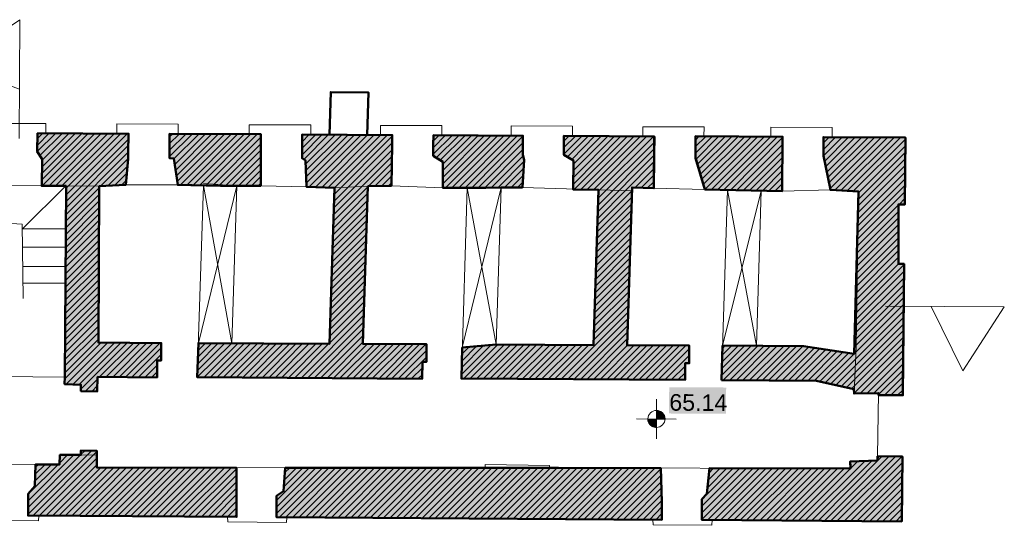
# Model space of a CAD drawing. Header units: metres. Extents: x 0 to 27.5, y 0 to 23.4.
# Tile 16 of 33: x 7.9 to 13.8, y 19.5 to 22.5. Entities that reach past the tile are written whole.
import ezdxf

# ---------------------------------------------------------------- set-up
doc = ezdxf.new("R2010")
doc.units = ezdxf.units.M
doc.layers.add('PDF_Geometry', color=7, linetype='Continuous')
doc.layers.add('PDF_Text', color=7, linetype='Continuous')
doc.layers.add('PDF_Solid Fills', color=7, linetype='Continuous', true_color=0xffffff)
doc.styles.add('PDF Arial', font='arial.ttf')

msp = doc.modelspace()

# ---------------------------------------------------------------- hatches: boundary and pattern name
at = {"layer": 'PDF_Solid Fills', "linetype": 'Continuous', "transparency": 33554559}
h = msp.add_hatch(color=256, dxfattribs=at)
h.paths.add_polyline_path([(8.3097, 19.9624), (8.3097, 19.9357), (8.1847, 19.9357), (8.183, 19.8807), (8.0397, 19.879), (8.038, 19.8374), (8.0347, 19.7507), (8.033, 19.7474), (8.0247, 19.739), (8.023, 19.7357), (8.0147, 19.7274), (8.013, 19.724), (8.0047, 19.7157), (8.003, 19.7124), (7.9947, 19.704), (7.9947, 19.574), (8.2447, 19.574), (8.493, 19.5724), (8.743, 19.5707), (9.2396, 19.5674), (9.2396, 19.859), (9.238, 19.8607), (8.4047, 19.8607), (8.4047, 19.9624)])
h.paths.add_polyline_path([(7.4714, 19.969), (7.423, 19.9674), (7.423, 19.8807), (7.183, 19.8824), (6.7064, 19.8857), (6.4681, 19.8857), (6.4664, 19.7757), (6.4597, 19.749), (6.4581, 19.744), (6.4497, 19.7107), (6.4481, 19.7057), (6.4497, 19.704), (6.4497, 19.584), (6.6947, 19.584), (7.6747, 19.5774), (7.758, 19.5757), (7.758, 19.694), (7.7564, 19.694), (7.7564, 19.704), (7.7547, 19.704), (7.7547, 19.714), (7.753, 19.714), (7.753, 19.724), (7.7514, 19.724), (7.7514, 19.734), (7.7497, 19.734), (7.7497, 19.874), (7.748, 19.8757), (7.6847, 19.8774), (7.6197, 19.8774), (7.6197, 19.9424), (7.5214, 19.9424), (7.5214, 19.969)])
h.paths.add_polyline_path([(9.5296, 19.859), (9.5279, 19.8374), (9.5196, 19.7207), (9.5163, 19.7174), (9.5129, 19.7157), (9.5113, 19.714), (9.5079, 19.7124), (9.5063, 19.7107), (9.5029, 19.709), (9.5013, 19.7074), (9.4979, 19.7057), (9.4963, 19.704), (9.4929, 19.7024), (9.4913, 19.7007), (9.4879, 19.699), (9.4863, 19.6974), (9.4829, 19.6957), (9.4813, 19.694), (9.4779, 19.6924), (9.4779, 19.564), (9.7296, 19.564), (10.2329, 19.5607), (10.4912, 19.559), (10.7479, 19.5574), (11.0062, 19.5557), (11.2629, 19.554), (11.5212, 19.5524), (11.7779, 19.5507), (11.7779, 19.7057), (11.7762, 19.7057), (11.7762, 19.7557), (11.7745, 19.7557), (11.7745, 19.8057), (11.7729, 19.8057), (11.7729, 19.8557), (11.7712, 19.8574), (10.6512, 19.859)])
h.paths.add_polyline_path([(3.0965, 21.8806), (2.8616, 21.8823), (2.6249, 21.8823), (2.6232, 21.7973), (2.6182, 21.5373), (2.6766, 21.5356), (2.6749, 21.464), (2.6732, 21.3906), (2.6716, 21.319), (2.6699, 21.2456), (2.6682, 21.174), (2.6116, 21.1723), (2.6099, 20.9657), (2.6066, 20.549), (2.6049, 20.3423), (2.6032, 19.6057), (3.6299, 19.6024), (3.7115, 19.6007), (3.7915, 19.599), (3.7915, 19.7507), (3.7798, 19.7624), (3.7782, 19.7624), (3.7782, 19.7657), (3.7648, 19.779), (3.7632, 19.779), (3.7632, 19.9157), (3.4865, 19.9157), (3.2082, 19.914), (2.9315, 19.9124), (2.9315, 19.9907), (2.9332, 20.069), (2.8999, 20.0707), (2.8299, 20.074), (2.8366, 20.2807), (2.9399, 20.2807), (2.9399, 20.3173), (2.9432, 20.3907), (2.9449, 20.529), (2.9699, 20.529), (2.9699, 20.634), (2.9249, 20.6357), (2.9299, 21.5656), (2.9465, 21.569), (2.9532, 21.5706), (2.9615, 21.5723), (2.9682, 21.574), (2.9849, 21.5773), (2.9915, 21.579), (2.9999, 21.5806), (3.0065, 21.5823), (3.0149, 21.584), (3.0215, 21.5856), (3.0382, 21.589), (3.0449, 21.5906), (3.0532, 21.5923), (3.0599, 21.594), (3.0682, 21.5956), (3.0749, 21.5973), (3.0765, 21.7473), (3.0949, 21.749)])
h.paths.add_polyline_path([(4.0532, 19.9124), (4.0498, 19.7424), (4.0265, 19.7407), (4.0265, 19.599), (4.2998, 19.599), (4.5715, 19.5974), (4.8448, 19.5957), (5.1165, 19.594), (5.9364, 19.589), (6.2081, 19.5874), (6.2081, 19.684), (6.2064, 19.684), (6.2064, 19.7024), (6.2047, 19.7024), (6.2047, 19.7207), (6.2031, 19.7207), (6.2031, 19.739), (6.2014, 19.739), (6.2014, 19.7574), (6.1997, 19.7574), (6.1997, 19.7757), (6.1981, 19.7757), (6.1981, 19.794), (6.1964, 19.794), (6.1964, 19.8124), (6.1947, 19.8124), (6.1947, 19.8307), (6.1931, 19.8307), (6.1931, 19.849), (6.1914, 19.849), (6.1914, 19.8674), (6.1897, 19.8674), (6.1897, 19.8857), (6.1881, 19.8874), (5.9431, 19.889), (5.6964, 19.8907), (5.4514, 19.8924), (5.2048, 19.894), (4.9598, 19.8957), (4.4665, 19.899), (4.4215, 19.9007), (4.3748, 19.9024), (4.3298, 19.904), (4.2832, 19.9057), (4.2382, 19.9074), (4.1915, 19.909), (4.1465, 19.9107), (4.0998, 19.9124)])
h.paths.add_polyline_path([(13.2128, 19.9274), (13.0645, 19.9274), (13.0645, 19.9024), (13.0245, 19.9024), (12.9828, 19.9007), (12.9428, 19.899), (12.9011, 19.8974), (12.9028, 19.8957), (12.9028, 19.8557), (12.0612, 19.8557), (12.0545, 19.789), (12.0528, 19.7707), (12.0462, 19.704), (12.0445, 19.7007), (12.0162, 19.6724), (12.0162, 19.5474), (12.2745, 19.5474), (12.7911, 19.544), (13.2111, 19.5407), (13.2111, 19.734)])
h = msp.add_hatch(color=256, dxfattribs=at)
h.paths.add_polyline_path([(7.2514, 21.859), (7.2514, 21.7323), (7.2547, 21.7323), (7.2647, 21.7223), (7.268, 21.7206), (7.278, 21.7106), (7.2814, 21.709), (7.293, 21.6973), (7.293, 21.5473), (7.3497, 21.5473), (7.4597, 21.544), (7.4547, 20.844), (7.4547, 20.6123), (7.0614, 20.6123), (7.0614, 20.5107), (7.0814, 20.5107), (7.0797, 20.409), (7.258, 20.4073), (7.4347, 20.4057), (7.4347, 20.3257), (7.478, 20.3273), (7.5197, 20.3273), (7.5197, 20.3473), (7.6397, 20.3473), (7.6397, 20.404), (7.638, 20.4057), (7.6397, 20.6323), (7.6414, 20.8607), (7.643, 21.0873), (7.6447, 21.3156), (7.6464, 21.5423), (7.7947, 21.544), (7.8013, 21.704), (7.803, 21.8573), (7.528, 21.859)])
h.paths.add_polyline_path([(6.2131, 21.7556), (6.2147, 21.8673), (6.1547, 21.8673), (5.6914, 21.8656), (5.6898, 21.754), (5.7148, 21.729), (5.7131, 21.544), (5.8864, 21.5423), (5.8848, 21.3123), (5.8814, 20.849), (5.8814, 20.619), (5.6898, 20.6207), (5.4998, 20.6207), (5.4981, 20.519), (5.5198, 20.5173), (5.5164, 20.4173), (5.7848, 20.4157), (6.5847, 20.4107), (6.8531, 20.409), (6.8531, 20.614), (6.0631, 20.619), (6.0648, 20.9307), (6.0681, 21.5573), (6.1198, 21.559), (6.1697, 21.5606), (6.2197, 21.5606), (6.2197, 21.609), (6.2181, 21.609), (6.2181, 21.6573), (6.2164, 21.6573), (6.2164, 21.7056), (6.2147, 21.7056), (6.2147, 21.754)])
h.paths.add_polyline_path([(6.4681, 21.8623), (6.4664, 21.7623), (6.4747, 21.754), (6.4747, 21.7506), (6.4764, 21.7506), (6.4831, 21.744), (6.4831, 21.7406), (6.4847, 21.7406), (6.4914, 21.734), (6.4914, 21.7306), (6.4931, 21.7306), (6.4997, 21.724), (6.4997, 21.7206), (6.5014, 21.7206), (6.5081, 21.714), (6.5081, 21.549), (6.8047, 21.549), (6.9714, 21.5473), (6.9714, 21.549), (6.9947, 21.5506), (7.0047, 21.7206), (7.0064, 21.8606), (6.7381, 21.8623)])
h.paths.add_polyline_path([(10.3479, 20.4907), (10.3729, 20.4907), (10.3729, 20.5973), (9.9929, 20.599), (9.9963, 20.7023), (9.9979, 20.7557), (10.0013, 20.859), (10.0029, 20.9123), (10.0063, 21.0157), (10.0079, 21.069), (10.0113, 21.1723), (10.0129, 21.2256), (10.0163, 21.329), (10.0179, 21.3823), (10.0213, 21.4856), (10.0229, 21.539), (10.1629, 21.5423), (10.1663, 21.7423), (10.1679, 21.844), (9.8996, 21.8456), (9.6296, 21.8456), (9.6296, 21.704), (9.6329, 21.704), (9.6363, 21.7023), (9.6379, 21.7006), (9.6446, 21.6973), (9.6463, 21.6956), (9.6496, 21.694), (9.6529, 21.6906), (9.6529, 21.639), (9.6546, 21.639), (9.6546, 21.5873), (9.6563, 21.5873), (9.6563, 21.534), (9.7129, 21.534), (9.8229, 21.5306), (9.8213, 21.4773), (9.7946, 20.6507), (9.7946, 20.599), (9.5329, 20.6007), (9.273, 20.6023), (9.0113, 20.6023), (9.008, 20.5023), (9.0063, 20.4507), (9.0046, 20.4007), (9.2513, 20.399), (9.4963, 20.3973), (9.7429, 20.3957), (10.2329, 20.3923), (10.3479, 20.3907)])
h.paths.add_polyline_path([(8.8396, 21.8506), (8.838, 21.7073), (8.8646, 21.704), (8.8663, 21.7023), (8.8663, 21.6923), (8.868, 21.6923), (8.868, 21.6806), (8.8696, 21.6806), (8.8696, 21.669), (8.8713, 21.669), (8.8713, 21.659), (8.873, 21.659), (8.873, 21.6473), (8.8746, 21.6473), (8.8746, 21.6356), (8.8763, 21.6356), (8.8763, 21.624), (8.878, 21.624), (8.878, 21.614), (8.8796, 21.614), (8.8796, 21.6023), (8.8813, 21.6023), (8.8813, 21.5906), (8.883, 21.5906), (8.883, 21.5806), (8.8846, 21.5806), (8.8846, 21.569), (8.8863, 21.569), (8.8863, 21.5573), (8.888, 21.5573), (8.888, 21.5456), (8.973, 21.5456), (9.143, 21.5423), (9.383, 21.5406), (9.383, 21.5423), (9.3846, 21.849), (9.113, 21.8506)])
h.paths.add_polyline_path([(8.3097, 20.3557), (8.3097, 20.3157), (8.4097, 20.3157), (8.4097, 20.4007), (8.588, 20.4007), (8.7646, 20.399), (8.7646, 20.499), (8.7896, 20.499), (8.7896, 20.604), (8.603, 20.6057), (8.4147, 20.6073), (8.418, 21.2273), (8.4197, 21.539), (8.578, 21.5473), (8.5813, 21.5806), (8.583, 21.599), (8.5863, 21.6323), (8.588, 21.6506), (8.5913, 21.684), (8.593, 21.7023), (8.5947, 21.8523), (8.323, 21.854), (8.0513, 21.854), (8.0497, 21.7456), (8.053, 21.7423), (8.053, 21.739), (8.0547, 21.739), (8.0563, 21.7373), (8.0563, 21.734), (8.058, 21.734), (8.0597, 21.7323), (8.0597, 21.729), (8.0613, 21.729), (8.0613, 21.7256), (8.063, 21.7256), (8.0647, 21.724), (8.0647, 21.7206), (8.0663, 21.7206), (8.068, 21.719), (8.068, 21.7156), (8.0697, 21.7156), (8.0697, 21.7123), (8.0713, 21.7123), (8.073, 21.7106), (8.073, 21.7073), (8.0747, 21.7073), (8.0763, 21.7056), (8.0763, 21.7023), (8.078, 21.7023), (8.0763, 21.5406), (8.2213, 21.539), (8.2197, 21.304), (8.2147, 20.594), (8.213, 20.359)])
h = msp.add_hatch(color=256, dxfattribs=at)
h.paths.add_polyline_path([(11.9778, 21.8356), (11.9778, 21.709), (11.9795, 21.709), (11.9795, 21.704), (11.9812, 21.704), (11.9812, 21.699), (11.9828, 21.699), (11.9828, 21.6923), (11.9845, 21.6923), (11.9845, 21.6873), (11.9862, 21.6873), (11.9862, 21.6823), (11.9878, 21.6823), (11.9878, 21.6756), (11.9895, 21.6756), (11.9895, 21.6706), (11.9912, 21.6706), (11.9912, 21.664), (11.9928, 21.664), (11.9928, 21.659), (11.9945, 21.659), (11.9945, 21.654), (11.9962, 21.654), (11.9962, 21.6473), (11.9978, 21.6473), (11.9978, 21.6423), (11.9995, 21.6423), (11.9995, 21.6373), (12.0012, 21.6373), (12.0012, 21.6306), (12.0028, 21.6306), (12.0028, 21.6256), (12.0045, 21.6256), (12.0045, 21.619), (12.0062, 21.619), (12.0062, 21.614), (12.0078, 21.614), (12.0078, 21.609), (12.0095, 21.609), (12.0095, 21.6023), (12.0112, 21.6023), (12.0112, 21.5973), (12.0128, 21.5973), (12.0128, 21.5906), (12.0145, 21.5906), (12.0145, 21.5856), (12.0162, 21.5856), (12.0162, 21.5806), (12.0178, 21.5806), (12.0178, 21.574), (12.0195, 21.574), (12.0195, 21.569), (12.0212, 21.569), (12.0212, 21.564), (12.0228, 21.564), (12.0228, 21.5573), (12.0245, 21.5573), (12.0245, 21.5523), (12.0262, 21.5523), (12.0262, 21.5456), (12.0278, 21.5456), (12.0278, 21.5406), (12.0295, 21.5406), (12.0295, 21.5356), (12.0312, 21.5356), (12.0312, 21.529), (12.0328, 21.529), (12.0328, 21.524), (12.0345, 21.524), (12.0345, 21.5173), (12.1278, 21.5173), (12.2195, 21.5156), (12.3128, 21.514), (12.4045, 21.5123), (12.4978, 21.5106), (12.4978, 21.834), (12.2378, 21.8356)])
h.paths.add_polyline_path([(10.9479, 21.8406), (10.6812, 21.8423), (10.4146, 21.8423), (10.4129, 21.7206), (10.4196, 21.7173), (10.4212, 21.7156), (10.4279, 21.7123), (10.4296, 21.7106), (10.4329, 21.709), (10.4346, 21.7073), (10.4412, 21.704), (10.4429, 21.7023), (10.4496, 21.699), (10.4512, 21.6973), (10.4546, 21.6956), (10.4562, 21.694), (10.4629, 21.6906), (10.4646, 21.689), (10.4679, 21.6873), (10.4696, 21.6856), (10.4696, 21.5306), (10.9446, 21.5323), (10.9546, 21.6723), (10.9562, 21.7023), (10.9546, 21.7023), (10.9546, 21.709), (10.9529, 21.709), (10.9529, 21.714), (10.9512, 21.714), (10.9512, 21.7206), (10.9496, 21.7206), (10.9496, 21.7256), (10.9479, 21.7256)])
h.paths.add_polyline_path([(11.1929, 21.839), (11.1929, 21.724), (11.1962, 21.724), (11.2029, 21.7206), (11.2045, 21.719), (11.2112, 21.7156), (11.2129, 21.714), (11.2195, 21.7106), (11.2212, 21.709), (11.2312, 21.704), (11.2329, 21.7023), (11.2395, 21.699), (11.2412, 21.6973), (11.2479, 21.694), (11.2495, 21.6923), (11.2479, 21.5206), (11.3245, 21.519), (11.3995, 21.5173), (11.3862, 21.104), (11.3845, 21.054), (11.3712, 20.6407), (11.3712, 20.5907), (11.1762, 20.5923), (10.9829, 20.594), (10.7696, 20.594), (10.5862, 20.5773), (10.5812, 20.3923), (10.8496, 20.3907), (11.9162, 20.384), (11.9162, 20.4823), (11.9412, 20.4823), (11.9412, 20.589), (11.5695, 20.5907), (11.5729, 20.694), (11.5745, 20.7473), (11.5779, 20.8507), (11.5795, 20.904), (11.5812, 20.9557), (11.5829, 21.009), (11.5862, 21.1123), (11.5879, 21.1656), (11.5895, 21.2173), (11.5912, 21.2706), (11.5945, 21.374), (11.5962, 21.4273), (11.5995, 21.5306), (11.6429, 21.5306), (11.6862, 21.529), (11.7312, 21.5273), (11.7312, 21.8356), (11.5529, 21.8373), (11.3729, 21.839)])
h.paths.add_polyline_path([(13.2311, 21.829), (12.9861, 21.8306), (12.7411, 21.8306), (12.7411, 21.719), (12.7428, 21.719), (12.7428, 21.7123), (12.7445, 21.7123), (12.7445, 21.704), (12.7461, 21.704), (12.7461, 21.6956), (12.7478, 21.6956), (12.7478, 21.6873), (12.7495, 21.6873), (12.7495, 21.679), (12.7511, 21.679), (12.7511, 21.6706), (12.7528, 21.6706), (12.7528, 21.6623), (12.7545, 21.6623), (12.7545, 21.654), (12.7561, 21.654), (12.7561, 21.6473), (12.7578, 21.6473), (12.7578, 21.639), (12.7595, 21.639), (12.7595, 21.6306), (12.7611, 21.6306), (12.7611, 21.6223), (12.7628, 21.6223), (12.7628, 21.614), (12.7645, 21.614), (12.7645, 21.6056), (12.7661, 21.6056), (12.7661, 21.5973), (12.7678, 21.5973), (12.7678, 21.589), (12.7695, 21.589), (12.7695, 21.5823), (12.7711, 21.5823), (12.7711, 21.574), (12.7728, 21.574), (12.7728, 21.5656), (12.7745, 21.5656), (12.7745, 21.5573), (12.7761, 21.5573), (12.7761, 21.549), (12.7778, 21.549), (12.7778, 21.5406), (12.7795, 21.5406), (12.7795, 21.5323), (12.7811, 21.5323), (12.7811, 21.524), (12.7828, 21.524), (12.7828, 21.5156), (12.8111, 21.5156), (12.9245, 21.509), (12.9511, 21.5073), (12.9495, 21.4456), (12.9461, 21.3256), (12.9445, 21.264), (12.9411, 21.144), (12.9395, 21.0823), (12.9361, 20.9623), (12.9345, 20.9007), (12.9311, 20.7807), (12.9295, 20.719), (12.9261, 20.599), (12.9261, 20.539), (12.9145, 20.5407), (12.9045, 20.5423), (12.8928, 20.544), (12.8828, 20.5457), (12.8711, 20.5473), (12.8611, 20.549), (12.8495, 20.5507), (12.8395, 20.5523), (12.8278, 20.554), (12.8178, 20.5557), (12.8061, 20.5573), (12.7961, 20.559), (12.7845, 20.5607), (12.7645, 20.564), (12.7528, 20.5657), (12.7428, 20.5673), (12.7311, 20.569), (12.7211, 20.5707), (12.7095, 20.5723), (12.6995, 20.574), (12.6878, 20.5757), (12.6778, 20.5773), (12.6662, 20.579), (12.6562, 20.5807), (12.6445, 20.5823), (12.6345, 20.584), (12.6228, 20.5857), (12.3812, 20.5873), (12.1395, 20.5873), (12.1378, 20.5373), (12.1328, 20.3823), (12.6995, 20.379), (12.7078, 20.3773), (12.7145, 20.3757), (12.7228, 20.374), (12.7295, 20.3723), (12.7378, 20.3707), (12.7445, 20.369), (12.7528, 20.3673), (12.7595, 20.3657), (12.7678, 20.364), (12.7745, 20.3623), (12.7828, 20.3607), (12.7895, 20.359), (12.7978, 20.3573), (12.8111, 20.354), (12.8195, 20.3523), (12.8261, 20.3507), (12.8345, 20.349), (12.8411, 20.3473), (12.8495, 20.3457), (12.8561, 20.344), (12.8645, 20.3423), (12.8711, 20.3407), (12.8795, 20.339), (12.8861, 20.3373), (12.8945, 20.3357), (12.9011, 20.334), (12.9095, 20.3323), (12.9228, 20.329), (12.9245, 20.3273), (12.9245, 20.3023), (12.9978, 20.304), (13.0711, 20.304), (13.0711, 20.2907), (13.2161, 20.2923), (13.2178, 20.4873), (13.2195, 20.684), (13.2228, 21.074), (13.1895, 21.074), (13.1895, 21.429), (13.2278, 21.4306), (13.2295, 21.629)])
for points in [[(11.7962, 20.1624), (11.7945, 20.1624), (11.7945, 20.1674), (11.7929, 20.1674), (11.7929, 20.1707), (11.7912, 20.1707), (11.7912, 20.174), (11.7895, 20.174), (11.7895, 20.1774), (11.7879, 20.179), (11.7862, 20.179), (11.7862, 20.1824), (11.7745, 20.194), (11.7679, 20.1974), (11.7579, 20.2007), (11.7445, 20.2007), (11.7445, 20.149), (11.7962, 20.149)], [(11.7312, 20.1024), (11.7445, 20.099), (11.7445, 20.149), (11.6945, 20.149), (11.6945, 20.1357), (11.6962, 20.1357), (11.6962, 20.1324), (11.6979, 20.1324), (11.6979, 20.129), (11.6995, 20.129), (11.6995, 20.124), (11.7012, 20.124), (11.7079, 20.1174), (11.7079, 20.114), (11.7112, 20.114), (11.7129, 20.1124), (11.7162, 20.1107), (11.7195, 20.1074), (11.7245, 20.1057)]]:
    msp.add_hatch(color=7, dxfattribs=at).paths.add_polyline_path(points)

# ---------------------------------------------------------------- linework, layer by layer
at = {"layer": 'PDF_Geometry', "linetype": 'Continuous', "lineweight": 9}
for points in [[(7.9413, 21.8223), (7.9463, 22.5306), (7.5447, 22.2623), (7.943, 22.1156)], [(7.4214, 21.544), (7.733, 21.8556), (7.733, 21.9123), (8.0997, 21.9123), (8.0997, 21.854)], [(8.5247, 21.8523), (8.5247, 21.9089), (8.8913, 21.9073), (8.8896, 21.8506)], [(9.3146, 21.849), (9.3146, 21.9039), (9.6813, 21.9039), (9.6813, 21.8473)], [(10.0979, 21.844), (10.0979, 21.9006), (10.4646, 21.8989), (10.4646, 21.8423)], [(10.8779, 21.8406), (10.8779, 21.8973), (11.2445, 21.8956), (11.2445, 21.839)], [(11.6629, 21.8373), (11.6629, 21.8923), (12.0295, 21.8923), (12.0278, 21.834)], [(12.4278, 21.8323), (12.4278, 21.8889), (12.7945, 21.8873), (12.7945, 21.8306)], [(8.0497, 21.744), (8.1597, 21.854)], [(8.0513, 21.8223), (8.083, 21.854)], [(8.0513, 21.7823), (8.1213, 21.854)], [(8.0647, 21.7206), (8.198, 21.8523)], [(8.0763, 21.5756), (8.353, 21.8523)], [(8.078, 21.694), (8.238, 21.8523)], [(8.078, 21.654), (8.2763, 21.8523)], [(8.078, 21.6156), (8.3147, 21.8523)], [(8.0797, 21.539), (8.393, 21.8523)], [(8.1197, 21.539), (8.4313, 21.8523)], [(8.158, 21.539), (8.4697, 21.8506)], [(8.1963, 21.539), (8.508, 21.8506)], [(8.2213, 21.5256), (8.5463, 21.8506)], [(8.2213, 21.4856), (8.5863, 21.8506)], [(8.2213, 21.4456), (8.5947, 21.819)], [(8.838, 21.714), (8.9746, 21.849)], [(8.8396, 21.8323), (8.858, 21.8506)], [(8.8396, 21.7923), (8.8963, 21.849)], [(8.8396, 21.7523), (8.9363, 21.849)], [(8.8646, 21.7006), (9.013, 21.849)], [(8.8696, 21.6656), (9.0513, 21.849)], [(8.8746, 21.6323), (9.0896, 21.849)], [(8.8796, 21.599), (9.1296, 21.849)], [(8.8846, 21.5656), (9.168, 21.8473)], [(8.903, 21.544), (9.2063, 21.8473)], [(8.9413, 21.544), (9.2446, 21.8473)], [(8.9796, 21.544), (9.2846, 21.8473)], [(9.018, 21.5423), (9.323, 21.8473)], [(9.0563, 21.5423), (9.3613, 21.8473)], [(9.0946, 21.5406), (9.3846, 21.8306)], [(9.6296, 21.8423), (9.6329, 21.8456)], [(9.6296, 21.8023), (9.6729, 21.8456)], [(9.6296, 21.764), (9.7113, 21.8456)], [(9.6296, 21.724), (9.7496, 21.8456)], [(9.6413, 21.6973), (9.7879, 21.8456)], [(9.6513, 21.669), (9.8279, 21.844)], [(9.6529, 21.6306), (9.8663, 21.844)], [(9.6546, 21.594), (9.9046, 21.844)], [(9.6546, 21.5556), (9.9429, 21.844)], [(9.6729, 21.534), (9.9829, 21.844)], [(9.7096, 21.5323), (10.0213, 21.844)], [(9.7479, 21.5306), (10.0596, 21.844)], [(9.7863, 21.5306), (10.0979, 21.8423)], [(9.8213, 21.4873), (10.1679, 21.8356)], [(9.8229, 21.5273), (10.1379, 21.8423)], [(10.4129, 21.8073), (10.4479, 21.8423)], [(10.4129, 21.7673), (10.4862, 21.8423)], [(10.4129, 21.729), (10.5262, 21.8406)], [(10.4312, 21.7073), (10.5646, 21.8406)], [(10.4546, 21.694), (10.6029, 21.8406)], [(10.4696, 21.669), (10.6412, 21.8406)], [(10.4696, 21.6306), (10.6812, 21.8406)], [(10.4696, 21.5906), (10.7196, 21.8406)], [(10.4696, 21.5523), (10.7579, 21.8406)], [(10.4862, 21.529), (10.7962, 21.839)], [(10.5246, 21.529), (10.8346, 21.839)], [(10.5646, 21.529), (10.8746, 21.839)], [(10.6029, 21.529), (10.9129, 21.839)], [(10.6429, 21.529), (10.9479, 21.8356)], [(11.1929, 21.8073), (11.2245, 21.8373)], [(11.1929, 21.769), (11.2629, 21.8373)], [(11.1929, 21.729), (11.3012, 21.8373)], [(11.2145, 21.7123), (11.3395, 21.8373)], [(11.2395, 21.6973), (11.3779, 21.8373)], [(11.2495, 21.669), (11.4179, 21.8373)], [(11.2495, 21.6306), (11.4562, 21.8373)], [(11.2495, 21.5906), (11.4945, 21.8356)], [(11.2495, 21.5506), (11.5329, 21.8356)], [(11.2545, 21.519), (11.5729, 21.8356)], [(11.2929, 21.5173), (11.6112, 21.8356)], [(11.3312, 21.5173), (11.6495, 21.8356)], [(11.3695, 21.5156), (11.6879, 21.8356)], [(11.3995, 21.5073), (11.7279, 21.834)], [(11.9778, 21.8123), (11.9995, 21.8356)], [(11.9778, 21.774), (12.0395, 21.834)], [(11.9778, 21.734), (12.0778, 21.834)], [(11.9812, 21.699), (12.1162, 21.834)], [(11.9895, 21.669), (12.1545, 21.834)], [(11.9978, 21.639), (12.1945, 21.834)], [(12.0078, 21.609), (12.2328, 21.834)], [(12.0162, 21.579), (12.2712, 21.8323)], [(12.0262, 21.549), (12.3095, 21.8323)], [(12.0345, 21.519), (12.3478, 21.8323)], [(12.0712, 21.5156), (12.3878, 21.8323)], [(12.1095, 21.5156), (12.4262, 21.8323)], [(12.1478, 21.5156), (12.4645, 21.8323)], [(12.1862, 21.514), (12.4978, 21.8273)], [(12.7411, 21.7973), (12.7761, 21.8306)], [(12.7411, 21.7573), (12.8145, 21.8306)], [(12.7411, 21.719), (12.8528, 21.8306)], [(12.7478, 21.6856), (12.8911, 21.8306)], [(12.7545, 21.654), (12.9311, 21.8306)], [(12.7611, 21.6206), (12.9695, 21.829)], [(12.7678, 21.589), (13.0078, 21.829)], [(12.7745, 21.5573), (13.0461, 21.829)], [(12.7811, 21.524), (13.0861, 21.829)], [(12.8095, 21.514), (13.1245, 21.829)], [(12.8461, 21.5123), (13.1628, 21.829)], [(12.8828, 21.5106), (13.2011, 21.8273)], [(12.9195, 21.5073), (13.2311, 21.819)], [(8.2197, 21.4073), (8.593, 21.7806)], [(9.133, 21.5406), (9.3846, 21.7906)], [(9.173, 21.5406), (9.383, 21.7523)], [(9.8179, 21.4073), (10.1679, 21.7556)], [(9.8196, 21.4473), (10.1679, 21.7956)], [(10.6812, 21.529), (10.9479, 21.7956)], [(10.7212, 21.529), (10.9479, 21.7573)], [(11.3962, 21.4256), (11.7312, 21.7606)], [(11.3979, 21.4656), (11.7312, 21.799)], [(12.2245, 21.514), (12.4978, 21.7873)], [(12.2628, 21.5123), (12.4978, 21.7473)], [(12.9511, 21.499), (13.2311, 21.779)], [(8.2197, 21.3673), (8.593, 21.7406)], [(8.4297, 21.539), (8.593, 21.7023)], [(9.2113, 21.5406), (9.383, 21.7123)], [(9.8179, 21.3673), (10.1663, 21.7156)], [(10.7596, 21.5306), (10.9496, 21.719)], [(10.7996, 21.5306), (10.9562, 21.6873)], [(11.3945, 21.3856), (11.7295, 21.7206)], [(12.3012, 21.5123), (12.4978, 21.709)], [(12.9478, 21.419), (13.2295, 21.7006)], [(12.9495, 21.459), (13.2311, 21.7406)], [(8.4713, 21.5406), (8.5897, 21.659)], [(9.2496, 21.5406), (9.383, 21.674)], [(9.2896, 21.5406), (9.383, 21.634)], [(10.0263, 21.5373), (10.1663, 21.6773)], [(10.0663, 21.539), (10.1646, 21.6373)], [(10.8379, 21.5306), (10.9529, 21.6456)], [(11.3945, 21.3456), (11.7295, 21.6823)], [(11.6179, 21.5306), (11.7295, 21.6423)], [(12.3395, 21.5123), (12.4978, 21.669)], [(12.3778, 21.5106), (12.4978, 21.6306)], [(12.9478, 21.379), (13.2295, 21.6606)], [(8.5113, 21.5423), (8.5847, 21.6156)], [(8.553, 21.544), (8.5797, 21.5723)], [(9.328, 21.5406), (9.383, 21.5956)], [(10.1063, 21.539), (10.1646, 21.5973)], [(10.8779, 21.5306), (10.9496, 21.6023)], [(11.6545, 21.529), (11.7295, 21.604)], [(12.4162, 21.5106), (12.4962, 21.5906)], [(12.9445, 21.299), (13.2295, 21.5823)], [(12.9461, 21.339), (13.2295, 21.6223)], [(7.6364, 20.404), (8.2147, 20.399), (8.2213, 21.539), (8.4197, 21.5373), (8.578, 21.5456), (8.888, 21.5456), (9.0413, 21.5423), (9.2413, 21.5406), (9.383, 21.5406), (9.6563, 21.534), (9.8229, 21.529), (10.0229, 21.5373), (10.1629, 21.5406), (10.4696, 21.529), (10.9446, 21.5306), (11.5995, 21.5106), (11.5995, 21.5306), (11.7295, 21.5256), (12.0345, 21.5173), (12.4962, 21.509), (12.7828, 21.5156), (12.9511, 21.5056), (12.9361, 20.5823), (12.9245, 20.3007), (13.0711, 20.304), (13.0645, 19.9274)], [(7.7947, 21.5423), (8.0763, 21.5406)], [(8.2197, 21.539), (7.9597, 21.2806)], [(8.2197, 21.329), (8.4197, 21.529)], [(9.0113, 20.6023), (9.2413, 21.5406), (9.2113, 20.6007), (9.0413, 21.5423), (9.0046, 20.399), (9.208, 20.6007)], [(9.0413, 21.554), (9.2413, 21.5406)], [(9.368, 21.5406), (9.383, 21.5556)], [(9.8163, 21.3273), (10.0229, 21.534)], [(10.1463, 21.5406), (10.1629, 21.5573)], [(10.5862, 20.5757), (10.8179, 21.5306), (10.7879, 20.594), (10.6162, 21.529), (10.5812, 20.3907)], [(10.6162, 21.529), (10.8179, 21.5306)], [(10.9162, 21.5306), (10.9462, 21.5606)], [(11.3929, 21.3056), (11.5995, 21.5123)], [(11.6912, 21.5273), (11.7295, 21.564)], [(12.1328, 20.3807), (12.1695, 21.514), (12.3412, 20.5857), (12.3695, 21.5106), (12.1395, 20.5857)], [(12.4545, 21.5106), (12.4962, 21.5523)], [(12.4928, 21.509), (12.4962, 21.5123)], [(12.9445, 21.259), (13.2278, 21.5423)], [(8.2197, 21.289), (8.4197, 21.489)], [(8.2197, 21.2506), (8.4197, 21.4506)], [(9.8129, 21.2456), (10.0196, 21.4523)], [(9.8146, 21.2856), (10.0213, 21.494)], [(11.3912, 21.2656), (11.5979, 21.4723)], [(12.9428, 21.219), (13.2278, 21.504)], [(13.1928, 21.429), (13.2278, 21.464)], [(8.2197, 21.2106), (8.4197, 21.4106)], [(9.8129, 21.2056), (10.0196, 21.4123)], [(11.3895, 21.2256), (11.5979, 21.4323)], [(11.3895, 21.184), (11.5962, 21.3923)], [(12.9411, 21.179), (13.1895, 21.4273)], [(8.218, 21.1323), (8.418, 21.3323)], [(8.2197, 21.1723), (8.4197, 21.3723)], [(9.8096, 21.1256), (10.0163, 21.3323)], [(9.8113, 21.1656), (10.0179, 21.3723)], [(11.3879, 21.144), (11.5945, 21.3506)], [(12.9395, 21.0973), (13.1895, 21.349)], [(12.9411, 21.139), (13.1895, 21.3873)], [(7.8963, 20.889), (7.8963, 21.3156), (7.9597, 21.3123), (7.9663, 20.869)], [(7.9647, 21.284), (8.218, 21.284)], [(8.218, 21.094), (8.418, 21.294)], [(9.8079, 21.0856), (10.0146, 21.2923)], [(11.3862, 21.104), (11.5929, 21.3106)], [(12.9378, 21.0573), (13.1895, 21.309)], [(8.218, 21.054), (8.418, 21.254)], [(8.218, 21.0157), (8.418, 21.214)], [(9.8063, 21.0457), (10.0146, 21.2523)], [(11.3845, 21.064), (11.5912, 21.2706)], [(11.3845, 21.024), (11.5912, 21.2306)], [(12.9361, 20.9773), (13.1895, 21.2306)], [(12.9378, 21.0173), (13.1895, 21.2706)], [(7.9613, 21.174), (8.218, 21.174)], [(8.218, 20.9757), (8.418, 21.1756)], [(9.8046, 20.964), (10.0113, 21.1706)], [(9.8063, 21.004), (10.0129, 21.2123)], [(11.3829, 20.984), (11.5895, 21.1906)], [(12.9345, 20.9373), (13.1895, 21.1923)], [(8.2163, 20.8973), (8.4163, 21.0973)], [(8.218, 20.9357), (8.418, 21.1356)], [(9.8029, 20.924), (10.0096, 21.1306)], [(11.3795, 20.9023), (11.5862, 21.109)], [(11.3812, 20.9423), (11.5879, 21.1506)], [(12.9328, 20.8573), (13.1895, 21.114)], [(12.9345, 20.8973), (13.1895, 21.154)], [(7.963, 21.059), (8.218, 21.059)], [(8.2163, 20.8573), (8.4163, 21.0573)], [(9.8013, 20.884), (10.0096, 21.0906)], [(9.8013, 20.844), (10.0079, 21.0507)], [(11.3779, 20.8623), (11.5862, 21.069)], [(12.9311, 20.8173), (13.1895, 21.0756)], [(12.9311, 20.7773), (13.2228, 21.0706)], [(8.2163, 20.819), (8.4163, 21.019)], [(8.2163, 20.779), (8.4163, 20.979)], [(9.7996, 20.804), (10.0063, 21.0107)], [(11.3762, 20.7823), (11.5829, 20.989)], [(11.3779, 20.8223), (11.5845, 21.029)], [(12.9278, 20.6973), (13.2228, 20.9923)], [(12.9295, 20.7373), (13.2228, 21.0307)], [(7.9647, 20.959), (8.2163, 20.959)], [(8.2163, 20.7407), (8.4163, 20.9407)], [(9.7963, 20.7223), (10.0029, 20.929)], [(9.7979, 20.7623), (10.0046, 20.9707)], [(11.3745, 20.7423), (11.5812, 20.949)], [(12.9278, 20.6573), (13.2228, 20.9523)], [(8.2163, 20.7007), (8.4163, 20.9007)], [(8.2163, 20.6623), (8.4163, 20.8623)], [(9.7963, 20.6823), (10.0029, 20.889)], [(11.3729, 20.7023), (11.5812, 20.909)], [(11.3729, 20.6607), (11.5795, 20.869)], [(12.9245, 20.5773), (13.2211, 20.874)], [(12.9261, 20.6173), (13.2211, 20.9123)], [(8.2147, 20.6223), (8.4147, 20.8223)], [(9.7929, 20.6023), (9.9996, 20.809)], [(9.7946, 20.6423), (10.0013, 20.849)], [(11.3712, 20.6207), (11.5779, 20.8273)], [(12.7528, 20.3657), (13.2211, 20.834)], [(13.1128, 20.8223), (13.8211, 20.819), (13.5744, 20.4373), (13.3845, 20.8207)], [(8.2147, 20.584), (8.4147, 20.784)], [(8.2147, 20.544), (8.4147, 20.744)], [(9.6246, 20.394), (9.9979, 20.769)], [(11.1745, 20.3857), (11.5762, 20.7873)], [(11.2145, 20.3857), (11.5745, 20.7473)], [(12.7845, 20.3573), (13.2211, 20.794)], [(12.8161, 20.3507), (13.2195, 20.7557)], [(8.2147, 20.504), (8.4147, 20.704)], [(9.6629, 20.394), (9.9979, 20.729)], [(9.7013, 20.394), (9.9963, 20.689)], [(11.2529, 20.3857), (11.5745, 20.7073)], [(12.8478, 20.344), (13.2195, 20.7157)], [(8.2147, 20.4657), (8.4147, 20.6657)], [(9.7396, 20.394), (9.9946, 20.6473)], [(11.2912, 20.3857), (11.5729, 20.6673)], [(11.3295, 20.3857), (11.5712, 20.6273)], [(12.8795, 20.3373), (13.2195, 20.6773)], [(12.9111, 20.3307), (13.2195, 20.6373)], [(8.213, 20.3873), (8.4313, 20.6057)], [(8.2147, 20.4257), (8.4147, 20.6257)], [(8.223, 20.3573), (8.4713, 20.6057)], [(8.2613, 20.3557), (8.5097, 20.604)], [(8.298, 20.354), (8.548, 20.604)], [(8.3097, 20.3273), (8.5863, 20.604)], [(8.4213, 20.4007), (8.6263, 20.604)], [(8.4597, 20.399), (8.6646, 20.604)], [(8.4997, 20.399), (8.703, 20.604)], [(8.538, 20.399), (8.7413, 20.604)], [(8.5763, 20.399), (8.7813, 20.6023)], [(8.6146, 20.399), (8.7896, 20.574)], [(9.0063, 20.439), (9.168, 20.6007)], [(9.008, 20.519), (9.0913, 20.6023)], [(9.008, 20.479), (9.1296, 20.6023)], [(9.0096, 20.559), (9.053, 20.6023)], [(9.0113, 20.6007), (9.013, 20.6023)], [(9.043, 20.3973), (9.2463, 20.6007)], [(9.0813, 20.3973), (9.2846, 20.6007)], [(9.1213, 20.3973), (9.323, 20.6007)], [(9.1596, 20.3973), (9.363, 20.6007)], [(9.198, 20.3973), (9.4013, 20.6007)], [(9.2363, 20.3973), (9.4396, 20.599)], [(9.2763, 20.3973), (9.4779, 20.599)], [(9.3146, 20.3957), (9.5163, 20.599)], [(9.353, 20.3957), (9.5563, 20.599)], [(9.3913, 20.3957), (9.5946, 20.599)], [(9.4313, 20.3957), (9.6329, 20.599)], [(9.4696, 20.3957), (9.6713, 20.5973)], [(9.5079, 20.3957), (9.7113, 20.5973)], [(9.5463, 20.394), (9.7496, 20.5973)], [(9.5846, 20.394), (9.7879, 20.5973)], [(9.7796, 20.394), (9.9929, 20.6073)], [(9.8179, 20.3923), (10.0213, 20.5973)], [(9.8563, 20.3923), (10.0613, 20.5973)], [(9.8946, 20.3923), (10.0996, 20.5973)], [(9.9346, 20.3923), (10.1379, 20.5957)], [(9.9729, 20.3923), (10.1763, 20.5957)], [(10.0113, 20.3923), (10.2163, 20.5957)], [(10.0496, 20.3923), (10.2546, 20.5957)], [(10.0896, 20.3907), (10.2929, 20.5957)], [(10.1279, 20.3907), (10.3312, 20.5957)], [(10.1663, 20.3907), (10.3696, 20.5957)], [(10.5812, 20.4157), (10.7562, 20.5907)], [(10.5829, 20.4573), (10.7129, 20.5873)], [(10.5846, 20.4973), (10.6696, 20.5823)], [(10.5862, 20.5373), (10.6279, 20.579)], [(10.5946, 20.3907), (10.7979, 20.594)], [(10.6329, 20.3907), (10.8362, 20.5923)], [(10.6712, 20.389), (10.8746, 20.5923)], [(10.7112, 20.389), (10.9129, 20.5923)], [(10.7496, 20.389), (10.9529, 20.5923)], [(10.7879, 20.389), (10.9912, 20.5923)], [(10.8262, 20.389), (11.0296, 20.5923)], [(10.8662, 20.389), (11.0679, 20.5907)], [(10.9046, 20.3873), (11.1079, 20.5907)], [(10.9429, 20.3873), (11.1462, 20.5907)], [(10.9812, 20.3873), (11.1845, 20.5907)], [(11.0196, 20.3873), (11.2229, 20.5907)], [(11.0595, 20.3873), (11.2629, 20.5907)], [(11.0979, 20.3873), (11.3012, 20.5907)], [(11.1362, 20.3873), (11.3395, 20.589)], [(11.3695, 20.3857), (11.5729, 20.589)], [(11.4079, 20.384), (11.6112, 20.589)], [(11.4462, 20.384), (11.6512, 20.589)], [(11.4845, 20.384), (11.6895, 20.589)], [(11.5245, 20.384), (11.7279, 20.589)], [(11.5629, 20.384), (11.7662, 20.5873)], [(11.6012, 20.384), (11.8045, 20.5873)], [(11.6395, 20.384), (11.8445, 20.5873)], [(11.6779, 20.3823), (11.8828, 20.5873)], [(11.7179, 20.3823), (11.9212, 20.5873)], [(12.1345, 20.4107), (12.3095, 20.5857)], [(12.1362, 20.4507), (12.2712, 20.5857)], [(12.1378, 20.5307), (12.1945, 20.5873)], [(12.1378, 20.4907), (12.2328, 20.5857)], [(12.1395, 20.5707), (12.1545, 20.5873)], [(12.1428, 20.3807), (12.3495, 20.5857)], [(12.1828, 20.3807), (12.3878, 20.5857)], [(12.2212, 20.379), (12.4262, 20.5857)], [(12.2595, 20.379), (12.4645, 20.5857)], [(12.2978, 20.379), (12.5045, 20.584)], [(12.3378, 20.379), (12.5428, 20.584)], [(12.3762, 20.379), (12.5812, 20.584)], [(12.4145, 20.379), (12.6195, 20.584)], [(12.4528, 20.379), (12.6545, 20.579)], [(12.4928, 20.3773), (12.6878, 20.574)], [(12.5312, 20.3773), (12.7211, 20.569)], [(12.9245, 20.304), (13.2178, 20.5973)], [(8.6546, 20.399), (8.7896, 20.534)], [(10.2046, 20.3907), (10.3729, 20.5573)], [(10.2429, 20.3907), (10.3729, 20.519)], [(11.7562, 20.3823), (11.9412, 20.5673)], [(11.7945, 20.3823), (11.9412, 20.529)], [(12.5695, 20.3773), (12.7561, 20.564)], [(12.6078, 20.3773), (12.7895, 20.559)], [(12.6478, 20.3773), (12.8228, 20.554)], [(12.6862, 20.3773), (12.8578, 20.5473)], [(12.7195, 20.3723), (12.8911, 20.5423)], [(12.9611, 20.3023), (13.2178, 20.559)], [(13.0011, 20.3023), (13.2178, 20.519)], [(8.693, 20.399), (8.7646, 20.4707)], [(10.2829, 20.3907), (10.3479, 20.454)], [(11.8329, 20.3823), (11.9162, 20.464)], [(11.9345, 20.4823), (11.9412, 20.489)], [(13.0411, 20.3023), (13.2178, 20.479)], [(8.7313, 20.3973), (8.7646, 20.4307)], [(10.3212, 20.389), (10.3479, 20.4157)], [(11.8729, 20.3823), (11.9162, 20.4257)], [(13.0711, 20.2957), (13.2178, 20.4407)], [(13.1061, 20.2907), (13.2161, 20.4007)], [(8.3363, 20.314), (8.4097, 20.3873)], [(8.3747, 20.314), (8.4097, 20.349)], [(11.9112, 20.3823), (11.9162, 20.3857)], [(13.1445, 20.2907), (13.2161, 20.3623)], [(13.1845, 20.2907), (13.2161, 20.3223)], [(11.7462, 20.2673), (11.7445, 20.0307)], [(11.8629, 20.149), (11.6262, 20.1507)], [(13.0645, 19.9024), (12.9011, 19.8957), (12.9028, 19.854), (11.1062, 19.8574), (11.1062, 19.8724), (10.7229, 19.879), (10.7229, 19.8574), (8.4047, 19.8607), (8.4047, 19.934), (8.1847, 19.9357), (8.183, 19.879), (7.623, 19.8807)], [(7.9947, 19.5824), (8.373, 19.9607)], [(7.9947, 19.6624), (8.268, 19.9357)], [(7.9947, 19.6224), (8.308, 19.9357)], [(8.023, 19.5724), (8.4047, 19.9557)], [(8.1847, 19.929), (8.1913, 19.9357)], [(8.1847, 19.889), (8.2297, 19.9357)], [(8.3097, 19.9374), (8.3347, 19.9624)], [(12.7095, 19.5424), (13.0928, 19.9274)], [(12.7478, 19.5424), (13.1311, 19.9257)], [(12.7861, 19.5424), (13.1711, 19.9257)], [(12.8245, 19.5424), (13.2095, 19.9257)], [(7.9947, 19.7007), (8.1747, 19.879)], [(8.0363, 19.8207), (8.0963, 19.879)], [(8.0363, 19.7807), (8.1347, 19.879)], [(8.038, 19.8607), (8.0563, 19.879)], [(8.0613, 19.5724), (8.4047, 19.9157)], [(8.1013, 19.5724), (8.4047, 19.8757)], [(12.5928, 19.544), (12.9478, 19.8974)], [(12.6312, 19.5424), (12.9878, 19.899)], [(12.6695, 19.5424), (13.0295, 19.9007)], [(12.8645, 19.5407), (13.2128, 19.8907)], [(12.9011, 19.8907), (12.9061, 19.8957)], [(8.1397, 19.5724), (8.428, 19.8607)], [(8.178, 19.5724), (8.4663, 19.8607)], [(8.2163, 19.5724), (8.5063, 19.8607)], [(8.2563, 19.5724), (8.5447, 19.8607)], [(8.2947, 19.5707), (8.583, 19.8607)], [(8.333, 19.5707), (8.623, 19.8607)], [(8.3713, 19.5707), (8.6613, 19.8607)], [(8.4113, 19.5707), (8.7013, 19.8607)], [(8.4497, 19.5707), (8.7396, 19.8607)], [(8.488, 19.5707), (8.778, 19.8607)], [(8.5263, 19.569), (8.818, 19.8607)], [(8.5663, 19.569), (8.8563, 19.8607)], [(8.6046, 19.569), (8.8946, 19.8607)], [(8.643, 19.569), (8.9346, 19.8607)], [(8.6813, 19.569), (8.973, 19.8607)], [(8.7196, 19.569), (9.0113, 19.8607)], [(8.7596, 19.569), (9.0513, 19.8607)], [(8.798, 19.5674), (9.0896, 19.859)], [(8.8363, 19.5674), (9.128, 19.859)], [(8.8746, 19.5674), (9.168, 19.859)], [(8.9146, 19.5674), (9.2063, 19.859)], [(8.953, 19.5674), (9.238, 19.8524)], [(8.9913, 19.5674), (9.2396, 19.814)], [(9.4779, 19.664), (9.6729, 19.859)], [(9.4779, 19.624), (9.7129, 19.859)], [(9.4779, 19.5857), (9.7513, 19.859)], [(9.4946, 19.564), (9.7896, 19.859)], [(9.5213, 19.7457), (9.6346, 19.859)], [(9.5246, 19.7874), (9.5963, 19.859)], [(9.5279, 19.8307), (9.5563, 19.859)], [(9.5329, 19.564), (9.8296, 19.859)], [(9.5729, 19.5624), (9.8679, 19.859)], [(9.6113, 19.5624), (9.9063, 19.859)], [(9.6496, 19.5624), (9.9463, 19.859)], [(9.6879, 19.5624), (9.9846, 19.859)], [(9.7279, 19.5624), (10.0229, 19.859)], [(9.7663, 19.5624), (10.0629, 19.859)], [(9.8046, 19.5607), (10.1013, 19.859)], [(9.8429, 19.5607), (10.1396, 19.8574)], [(9.8829, 19.5607), (10.1796, 19.8574)], [(9.9213, 19.5607), (10.2179, 19.8574)], [(9.9596, 19.5607), (10.2579, 19.8574)], [(9.9979, 19.5607), (10.2962, 19.8574)], [(10.0363, 19.5607), (10.3346, 19.8574)], [(10.0763, 19.559), (10.3746, 19.8574)], [(10.1146, 19.559), (10.4129, 19.8574)], [(10.1529, 19.559), (10.4512, 19.8574)], [(10.1913, 19.559), (10.4912, 19.8574)], [(10.2313, 19.559), (10.5296, 19.8574)], [(10.2696, 19.559), (10.5679, 19.8574)], [(10.3079, 19.5574), (10.6079, 19.8574)], [(10.3462, 19.5574), (10.6462, 19.8574)], [(10.3862, 19.5574), (10.6846, 19.8574)], [(10.4246, 19.5574), (10.7246, 19.8574)], [(10.4629, 19.5574), (10.7629, 19.8574)], [(10.5012, 19.5574), (10.8012, 19.8574)], [(10.5412, 19.5574), (10.8412, 19.8574)], [(10.5796, 19.5557), (10.8796, 19.8574)], [(10.6179, 19.5557), (10.9179, 19.8574)], [(10.6562, 19.5557), (10.9579, 19.8574)], [(10.6946, 19.5557), (10.9962, 19.8574)], [(10.7346, 19.5557), (11.0362, 19.8574)], [(10.7729, 19.5557), (11.0745, 19.8574)], [(10.8112, 19.5557), (11.1129, 19.8574)], [(10.8496, 19.554), (11.1529, 19.8574)], [(10.8896, 19.554), (11.1912, 19.8557)], [(10.9279, 19.554), (11.2295, 19.8557)], [(10.9662, 19.554), (11.2695, 19.8557)], [(11.0046, 19.554), (11.3079, 19.8557)], [(11.0446, 19.554), (11.3462, 19.8557)], [(11.0829, 19.5524), (11.3862, 19.8557)], [(11.1212, 19.5524), (11.4245, 19.8557)], [(11.1595, 19.5524), (11.4629, 19.8557)], [(11.1995, 19.5524), (11.5029, 19.8557)], [(11.2379, 19.5524), (11.5412, 19.8557)], [(11.2762, 19.5524), (11.5795, 19.8557)], [(11.3145, 19.5524), (11.6195, 19.8557)], [(11.3529, 19.5507), (11.6579, 19.8557)], [(11.3929, 19.5507), (11.6962, 19.8557)], [(11.4312, 19.5507), (11.7362, 19.8557)], [(11.4695, 19.5507), (11.7712, 19.8524)], [(11.5079, 19.5507), (11.7729, 19.814)], [(12.0162, 19.669), (12.2028, 19.8557)], [(12.0162, 19.629), (12.2412, 19.854)], [(12.0162, 19.5907), (12.2812, 19.854)], [(12.0162, 19.5507), (12.3195, 19.854)], [(12.0512, 19.7407), (12.1645, 19.8557)], [(12.0512, 19.5474), (12.3578, 19.854)], [(12.0545, 19.784), (12.1245, 19.8557)], [(12.0578, 19.8274), (12.0862, 19.8557)], [(12.0895, 19.5457), (12.3978, 19.854)], [(12.1278, 19.5457), (12.4362, 19.854)], [(12.1662, 19.5457), (12.4745, 19.854)], [(12.2062, 19.5457), (12.5145, 19.854)], [(12.2445, 19.5457), (12.5528, 19.854)], [(12.2828, 19.5457), (12.5928, 19.854)], [(12.3212, 19.5457), (12.6312, 19.854)], [(12.3612, 19.544), (12.6695, 19.854)], [(12.3995, 19.544), (12.7095, 19.854)], [(12.4378, 19.544), (12.7478, 19.854)], [(12.4762, 19.544), (12.7861, 19.854)], [(12.5162, 19.544), (12.8261, 19.854)], [(12.5545, 19.544), (12.8645, 19.854)], [(12.9028, 19.5407), (13.2128, 19.8507)], [(12.9411, 19.5407), (13.2128, 19.8124)], [(9.0296, 19.5657), (9.2396, 19.7757)], [(11.5479, 19.5507), (11.7745, 19.7774)], [(12.9795, 19.5407), (13.2111, 19.7724)], [(9.0696, 19.5657), (9.2396, 19.7374)], [(9.108, 19.5657), (9.2396, 19.699)], [(11.5862, 19.549), (11.7745, 19.739)], [(11.6245, 19.549), (11.7762, 19.7007)], [(13.0195, 19.5407), (13.2111, 19.7324)], [(13.0578, 19.5407), (13.2111, 19.694)], [(9.1463, 19.5657), (9.2396, 19.659)], [(11.6629, 19.549), (11.7779, 19.664)], [(13.0961, 19.5407), (13.2111, 19.654)], [(7.703, 19.5757), (7.7047, 19.5457), (8.0563, 19.5424), (8.058, 19.5724)], [(9.5396, 19.5624), (9.5379, 19.5324), (9.1863, 19.5357), (9.1846, 19.5657), (9.2396, 19.6207)], [(9.2246, 19.5657), (9.2396, 19.5807)], [(11.7029, 19.549), (11.7779, 19.6257)], [(11.7412, 19.549), (11.7779, 19.5857)], [(13.1345, 19.539), (13.2111, 19.6157)], [(13.1745, 19.539), (13.2095, 19.5757)], [(11.7229, 19.549), (11.7245, 19.519), (12.0762, 19.5157), (12.0778, 19.5474)]]:
    msp.add_lwpolyline(points, dxfattribs=at)
at = {"layer": 'PDF_Geometry', "linetype": 'Continuous', "lineweight": 50}
for points in [[(9.7929, 21.8456), (9.8013, 22.0989), (10.0263, 22.0973), (10.0179, 21.844)], [(8.7896, 20.604), (8.7896, 20.499), (8.7646, 20.499), (8.7646, 20.3973), (8.4097, 20.4007), (8.408, 20.314), (8.3097, 20.3157), (8.3097, 20.354), (8.213, 20.3573), (8.2147, 20.4007), (8.2213, 21.539), (8.0763, 21.539), (8.078, 21.699), (8.0497, 21.744), (8.0513, 21.854), (8.5947, 21.8506), (8.593, 21.7373), (8.593, 21.7006), (8.578, 21.5456), (8.4197, 21.5373), (8.4147, 20.6057), (8.7896, 20.6023)], [(9.0413, 21.5423), (8.888, 21.5456), (8.8646, 21.7023), (8.838, 21.7056), (8.8396, 21.7356), (8.8396, 21.8506), (9.3846, 21.8473), (9.383, 21.734), (9.383, 21.5406), (9.2413, 21.5406)], [(9.0113, 20.6023), (9.7929, 20.5973), (9.8229, 21.529), (9.6563, 21.534), (9.6513, 21.6906), (9.6296, 21.704), (9.6296, 21.7323), (9.6296, 21.8456), (10.1679, 21.8423), (10.1679, 21.7856), (10.1629, 21.5406), (10.0229, 21.5373), (9.9929, 20.5973), (10.3729, 20.5957), (10.3729, 20.4907), (10.3479, 20.4907), (10.3462, 20.389), (9.0046, 20.399)], [(10.6162, 21.529), (10.4696, 21.529), (10.4696, 21.684), (10.4129, 21.719), (10.4129, 21.784), (10.4146, 21.8423), (10.9479, 21.839), (10.9479, 21.7256), (10.9562, 21.6956), (10.9446, 21.5306), (10.8179, 21.5306)], [(10.5862, 20.5757), (10.7879, 20.594), (11.3695, 20.589), (11.3995, 21.5156), (11.2479, 21.519), (11.2495, 21.6906), (11.1929, 21.724), (11.1929, 21.839), (11.7329, 21.834), (11.7312, 21.7223), (11.7312, 21.7106), (11.7312, 21.7056), (11.7295, 21.5256), (11.5995, 21.5306), (11.5695, 20.589), (11.9412, 20.5873), (11.9412, 20.4823), (11.9162, 20.4823), (11.9162, 20.3823), (10.5812, 20.3907)], [(11.9778, 21.834), (11.9778, 21.7206), (11.9778, 21.7056), (12.0345, 21.5173), (12.4962, 21.509), (12.4978, 21.8323), (11.9778, 21.8356)], [(13.2161, 20.3457), (13.2228, 21.074), (13.1895, 21.074), (13.1895, 21.429), (13.2278, 21.429), (13.2311, 21.8273), (12.7411, 21.8306), (12.7411, 21.719), (12.7828, 21.5156), (12.9511, 21.5056), (12.9245, 20.5373), (12.6228, 20.584), (12.1395, 20.5873)], [(12.1328, 20.3807), (12.6995, 20.3773), (12.9228, 20.3273), (12.9245, 20.3007), (13.0711, 20.304), (13.0711, 20.2907)], [(13.0678, 20.2907), (13.2161, 20.2907), (13.2161, 20.3507)]]:
    msp.add_lwpolyline(points, dxfattribs=at)
for points in [[(8.7896, 20.499), (8.7896, 20.6023), (8.4147, 20.6057), (8.4197, 21.5373), (8.578, 21.5456), (8.593, 21.7006), (8.593, 21.7373), (8.5947, 21.8506), (8.0513, 21.854), (8.0497, 21.744), (8.078, 21.699), (8.0763, 21.539), (8.2213, 21.539), (8.2147, 20.4007), (8.213, 20.3573), (8.3097, 20.354), (8.3097, 20.3157), (8.408, 20.314), (8.4097, 20.4007), (8.7646, 20.3973), (8.7646, 20.499)], [(8.888, 21.5456), (9.143, 21.5406), (9.383, 21.5406), (9.383, 21.734), (9.3846, 21.8473), (8.8396, 21.8506), (8.8396, 21.7356), (8.838, 21.7056), (8.8646, 21.7023)], [(9.7929, 20.5973), (9.0113, 20.6023), (9.0046, 20.399), (10.3462, 20.389), (10.3479, 20.4907), (10.3729, 20.4907), (10.3729, 20.5957), (9.9929, 20.5973), (10.0229, 21.5373), (10.1629, 21.5406), (10.1679, 21.7856), (10.1679, 21.8423), (9.6296, 21.8456), (9.6296, 21.7323), (9.6296, 21.704), (9.6513, 21.6906), (9.6563, 21.534), (9.8229, 21.529)], [(10.4696, 21.529), (10.7262, 21.529), (10.9446, 21.5306), (10.9562, 21.6956), (10.9479, 21.7256), (10.9479, 21.839), (10.4146, 21.8423), (10.4129, 21.784), (10.4129, 21.719), (10.4696, 21.684)], [(11.5995, 21.5306), (11.7295, 21.5256), (11.7312, 21.834), (11.1929, 21.839), (11.1929, 21.724), (11.2495, 21.6906), (11.2479, 21.519), (11.3995, 21.5156), (11.3695, 20.589), (10.7879, 20.594), (10.5862, 20.5757), (10.5812, 20.3907), (11.9162, 20.3823), (11.9162, 20.4823), (11.9412, 20.4823), (11.9412, 20.5873), (11.5695, 20.589)], [(12.0345, 21.5173), (12.4962, 21.509), (12.4978, 21.8323), (11.9778, 21.8356), (11.9778, 21.709)], [(12.1328, 20.3807), (12.6995, 20.3773), (12.9228, 20.3273), (12.9245, 20.3007), (13.0711, 20.304), (13.0711, 20.2907), (13.2161, 20.2907), (13.2228, 21.074), (13.1895, 21.074), (13.1895, 21.429), (13.2278, 21.429), (13.2311, 21.8273), (12.7411, 21.8306), (12.7411, 21.719), (12.7828, 21.5156), (12.9511, 21.5056), (12.9245, 20.5373), (12.6228, 20.584), (12.1395, 20.5873)], [(9.2396, 19.5657), (9.2396, 19.704), (9.238, 19.859), (8.4047, 19.8607), (8.4047, 19.9607), (8.3097, 19.9624), (8.3097, 19.9357), (8.1847, 19.9357), (8.183, 19.879), (8.0397, 19.879), (8.0347, 19.749), (7.9947, 19.7024), (7.9947, 19.574)], [(9.238, 19.859), (9.2396, 19.704), (9.2396, 19.5657), (7.9947, 19.574), (7.9947, 19.7024), (8.0347, 19.749), (8.0397, 19.879), (8.183, 19.879), (8.1847, 19.9357), (8.3097, 19.9357), (8.3097, 19.9624), (8.4047, 19.9607), (8.4047, 19.8607)], [(12.0462, 19.7024), (12.0162, 19.6707), (12.0162, 19.5474), (13.2095, 19.539), (13.2128, 19.9257), (13.0645, 19.9274), (13.0645, 19.9024), (12.9011, 19.8957), (12.9028, 19.854), (12.0612, 19.8557)], [(12.0612, 19.8557), (12.0462, 19.7024), (12.0162, 19.6707), (12.0162, 19.5474), (13.2095, 19.539), (13.2128, 19.9257), (13.0661, 19.9274), (13.0645, 19.9024), (12.9011, 19.8957), (12.9028, 19.8657), (12.9028, 19.854)], [(9.4779, 19.564), (11.7779, 19.549), (11.7779, 19.6557), (11.7712, 19.8557), (11.1612, 19.8574), (10.6846, 19.8574), (9.5296, 19.859), (9.5196, 19.719), (9.4779, 19.6907)], [(11.7712, 19.8557), (11.1612, 19.8574), (10.6846, 19.8574), (9.5296, 19.859), (9.5196, 19.719), (9.4779, 19.6907), (9.4779, 19.564), (11.7779, 19.549), (11.7779, 19.6557)]]:
    msp.add_lwpolyline(points, close=True, dxfattribs=at)
at = {"layer": 'PDF_Geometry', "linetype": 'Continuous', "lineweight": 9}
for points in [[(11.7962, 20.149), (11.7945, 20.1624), (11.7895, 20.174), (11.7812, 20.1857), (11.7712, 20.194), (11.7579, 20.199), (11.7445, 20.2007), (11.7445, 20.149)], [(11.6929, 20.149), (11.6945, 20.1357), (11.6995, 20.124), (11.7079, 20.114), (11.7195, 20.1057), (11.7312, 20.1007), (11.7445, 20.0974), (11.7445, 20.149)]]:
    msp.add_lwpolyline(points, close=True, dxfattribs=at)
for centre, radius, start, end in [((11.7436, 20.1516), 0.0491, 88.94902, 181.05098), ((11.7443, 20.1509), 0.0519, 270.28622, 359.71378)]:
    msp.add_arc(centre, radius, start, end, dxfattribs=at)
for points in [[(11.7445, 20.2007), (11.7729, 20.2007), (11.7962, 20.179), (11.7962, 20.1507)], [(11.7445, 20.099), (11.7162, 20.099), (11.6945, 20.1224), (11.6945, 20.1507)]]:
    msp.add_open_spline(points, degree=3, dxfattribs=at)
at = {"layer": 'PDF_Solid Fills', "linetype": 'Continuous', "lineweight": 9, "transparency": 33554559}
msp.add_solid([(11.8195, 20.1824), (11.8212, 20.339), (12.1595, 20.1807), (12.1612, 20.3373)], dxfattribs=at)

# ---------------------------------------------------------------- texts
at = {"layer": 'PDF_Text', "linetype": 'Continuous', "insert": (11.8219, 20.2481), "char_height": 0.09904, "attachment_point": 4, "rotation": 359.63665, "style": 'PDF Arial'}
msp.add_mtext('65.14', dxfattribs=at)

doc.saveas('drawing.dxf')
